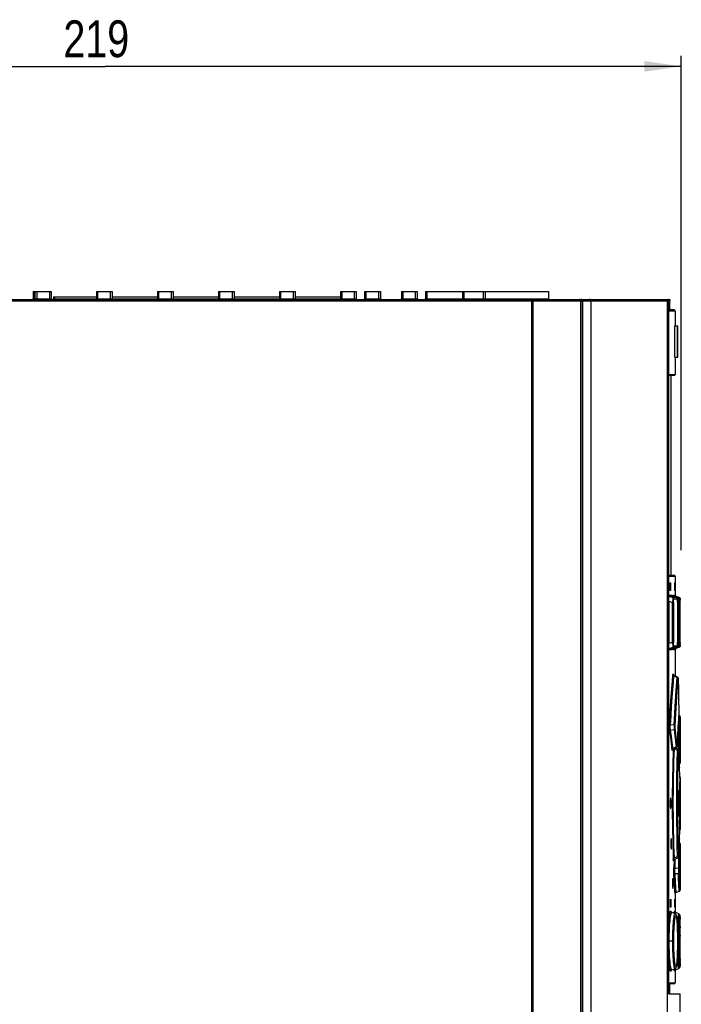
# Model space of a CAD drawing. Extents: x 0 to 594, y 0 to 420.
# Tile 12 of 38: x 260 to 323, y 213 to 306. Entities that reach past the tile are written whole.
import ezdxf

# ---------------------------------------------------------------- set-up
doc = ezdxf.new("R2010")
doc.units = 0
doc.header["$LTSCALE"] = 32.67
doc.layers.get('0').update_dxf_attribs({"linetype": 'CONTINUOUS'})
doc.styles.get("Standard").update_dxf_attribs({"font": 'txt', "width": 0.8})
doc.dimstyles.get("Standard").update_dxf_attribs({"dimtxt": 2.5, "dimasz": 2.5, "dimexe": 1.25, "dimexo": 0.625, "dimtad": 1, "dimcen": 2.5, "dimazin": 3, "dimtfac": 1, "dimtmove": 0, "dimatfit": 3})

# ---------------------------------------------------------------- blocks, each defined once
blk = doc.blocks.new('_FILLED')
at = {"color": 0, "linetype": 'BYBLOCK'}
blk.add_solid([(0, 0), (-1, 0.143), (-1, -0.143)], dxfattribs=at)
blk = doc.blocks.new('*D5')
at = {"color": 2, "linetype": 'CONTINUOUS'}
for p, q in [((213.473, 290.412), (213.473, 302.887)), ((322.973, 255.91), (322.973, 302.887)), ((213.473, 301.887), (268.223, 301.887)), ((322.973, 301.887), (268.223, 301.887))]:
    blk.add_line(p, q, dxfattribs=at)
at = {"color": 2, "linetype": 'CONTINUOUS', "xscale": 3.5, "yscale": 3.5, "zscale": 3.5, "rotation": 180}
blk.add_blockref('_FILLED', (213.473, 301.887), dxfattribs=at)
at = {"color": 2, "linetype": 'CONTINUOUS', "xscale": 3.5, "yscale": 3.5, "zscale": 3.5}
blk.add_blockref('_FILLED', (322.973, 301.887), dxfattribs=at)
at = {"color": 5, "linetype": 'CONTINUOUS', "width": 0.8}
blk.add_text('219', height=3.5, dxfattribs=at).set_placement((264.245, 302.762))

msp = doc.modelspace()

# ---------------------------------------------------------------- linework, layer by layer
at = {"color": 7, "linetype": 'CONTINUOUS'}
for p, q in [((261.373, 280.484), (261.373, 279.784)), ((261.373, 280.484), (263.073, 280.484)), ((261.573, 279.734), (261.573, 280.484)), ((263.073, 280.484), (263.073, 279.784)), ((263.288, 279.984), (263.288, 279.784)), ((263.288, 279.984), (267.373, 279.984)), ((267.373, 280.484), (267.373, 279.784)), ((267.373, 280.484), (268.873, 280.484)), ((268.873, 280.484), (268.873, 279.784)), ((268.873, 279.984), (273.173, 279.984)), ((273.173, 280.484), (273.173, 279.784)), ((273.173, 280.484), (274.673, 280.484)), ((274.673, 280.484), (274.673, 279.784)), ((274.673, 279.984), (278.973, 279.984)), ((278.973, 280.484), (278.973, 279.784)), ((278.973, 280.484), (280.473, 280.484)), ((280.473, 280.484), (280.473, 279.784)), ((280.473, 279.984), (284.773, 279.984)), ((284.773, 280.484), (284.773, 279.784)), ((284.773, 280.484), (286.273, 280.484)), ((286.273, 280.484), (286.273, 279.784)), ((286.273, 279.984), (290.573, 279.984)), ((290.573, 280.484), (290.573, 279.784)), ((290.573, 280.484), (292.073, 280.484)), ((292.073, 280.484), (292.073, 279.784)), ((292.873, 280.484), (292.873, 279.784)), ((292.873, 280.484), (294.373, 280.484)), ((294.373, 280.484), (294.373, 279.784)), ((296.373, 280.484), (296.373, 279.784)), ((296.373, 280.484), (297.873, 280.484)), ((297.873, 280.484), (297.873, 279.784)), ((298.673, 280.484), (298.673, 279.784)), ((298.673, 280.484), (310.347, 280.484)), ((302.173, 280.484), (302.173, 279.784)), ((310.349, 280.484), (310.349, 279.784)), ((215.473, 279.734), (321.873, 279.734)), ((313.424, 158.478), (313.424, 279.609)), ((314.393, 158.488), (314.393, 279.609)), ((321.668, 160.364), (321.668, 279.609)), ((321.784, 213.734), (321.784, 279.609)), ((321.888, 278.734), (321.888, 279.609)), ((322.278, 278.734), (321.784, 278.734)), ((322.378, 278.634), (322.378, 277.234)), ((322.328, 277.234), (322.328, 274.234)), ((322.328, 277.234), (322.628, 277.234)), ((322.628, 274.234), (322.628, 277.234)), ((322.328, 274.234), (322.628, 274.234)), ((322.378, 274.234), (322.378, 272.609)), ((322.278, 272.509), (321.784, 272.509)), ((322.003, 253.509), (322.003, 272.509)), ((322.278, 253.509), (321.784, 253.509)), ((321.896, 252.76), (321.895, 252.709)), ((321.895, 252.709), (321.895, 252.159)), ((321.903, 252.809), (321.986, 252.809)), ((321.942, 252.759), (321.939, 252.796)), ((321.943, 252.709), (321.942, 252.759)), ((321.943, 252.709), (321.943, 252.159)), ((321.993, 252.159), (321.993, 252.709)), ((322.314, 252.759), (322.313, 252.709)), ((322.313, 252.709), (322.313, 252.159)), ((322.316, 252.809), (322.344, 252.809)), ((322.345, 252.796), (322.344, 252.809)), ((322.345, 252.759), (322.345, 252.796)), ((322.346, 252.709), (322.345, 252.759)), ((322.346, 252.159), (322.346, 252.709)), ((322.378, 253.409), (322.378, 251.595)), ((321.986, 252.059), (321.903, 252.059)), ((321.942, 252.11), (321.943, 252.159)), ((322.315, 252.073), (322.316, 252.059)), ((322.344, 252.059), (322.316, 252.059)), ((322.345, 252.109), (322.346, 252.159)), ((321.849, 251.498), (322.203, 251.498)), ((322.165, 251.387), (321.849, 251.498)), ((322.502, 251.387), (322.204, 251.498)), ((322.353, 251.498), (322.47, 251.498)), ((322.661, 251.388), (322.353, 251.498)), ((322.772, 251.388), (322.47, 251.498)), ((322.543, 251.364), (322.501, 251.387)), ((322.619, 250.948), (322.619, 247.158)), ((322.872, 251.201), (322.872, 251.225)), ((322.873, 251.056), (322.873, 251.15)), ((322.873, 247.117), (322.873, 251.056)), ((322.873, 246.968), (322.873, 247.117)), ((321.849, 246.57), (322.165, 246.681)), ((322.203, 246.57), (321.849, 246.57)), ((322.119, 246.486), (322.118, 246.484)), ((322.502, 246.681), (322.204, 246.57)), ((322.353, 246.57), (322.661, 246.68)), ((322.47, 246.57), (322.353, 246.57)), ((322.378, 246.473), (322.378, 243.959)), ((322.417, 246.536), (322.439, 246.555)), ((322.439, 246.555), (322.464, 246.568)), ((322.464, 246.568), (322.47, 246.57)), ((322.772, 246.68), (322.47, 246.57)), ((322.501, 246.681), (322.544, 246.706)), ((322.872, 246.902), (322.873, 246.968)), ((322.872, 246.87), (322.872, 246.902)), ((322.201, 244.097), (322.199, 244.101)), ((322.608, 243.842), (322.273, 244.012)), ((322.695, 243.66), (322.694, 243.686)), ((322.697, 243.634), (322.695, 243.664)), ((322.697, 243.614), (322.697, 243.636)), ((322.769, 240.491), (322.771, 240.532)), ((322.771, 240.532), (322.772, 240.585)), ((322.78, 240.188), (322.751, 240.198)), ((322.878, 240.047), (322.875, 240.08)), ((322.878, 240.039), (322.877, 237.988)), ((322.61, 237.35), (322.648, 238.238)), ((322.877, 237.988), (322.873, 237.605)), ((322.178, 236.986), (322.187, 236.991)), ((322.187, 236.991), (322.518, 237.155)), ((322.655, 236.999), (322.441, 237.117)), ((322.608, 237.32), (322.61, 237.35)), ((322.771, 236.048), (322.739, 236.815)), ((322.873, 237.605), (322.873, 237.56)), ((322.873, 237.56), (322.873, 237.484)), ((322.878, 237.434), (322.878, 236.371)), ((322.801, 235.216), (322.771, 236.048)), ((322.878, 236.371), (322.858, 235.702)), ((322.789, 235.548), (322.805, 235.559)), ((322.824, 234.443), (322.801, 235.216)), ((322.858, 235.682), (322.858, 235.691)), ((322.826, 234.264), (322.814, 233.46)), ((322.878, 234.297), (322.877, 234.317)), ((322.878, 234.297), (322.878, 229.371)), ((322.761, 233.079), (322.76, 233.055)), ((322.763, 233.084), (322.761, 233.079)), ((322.763, 233.083), (322.763, 233.084)), ((322.767, 230.684), (322.767, 232.984)), ((322.708, 231.763), (322.744, 230.997)), ((322.717, 232.09), (322.717, 231.578)), ((322.744, 230.997), (322.76, 230.613)), ((322.76, 230.613), (322.761, 230.589)), ((322.761, 230.589), (322.763, 230.584)), ((322.766, 230.638), (322.767, 230.684)), ((322.807, 231.008), (322.814, 230.208)), ((322.877, 229.354), (322.878, 229.371)), ((322.825, 229.257), (322.839, 229.27)), ((322.739, 226.854), (322.771, 227.626)), ((322.858, 227.966), (322.878, 227.297)), ((322.31, 226.48), (322.655, 226.669)), ((322.878, 227.297), (322.878, 226.234)), ((322.285, 226.463), (322.31, 226.48)), ((322.873, 226.184), (322.873, 226.134)), ((322.873, 226.134), (322.873, 226.084)), ((322.873, 226.084), (322.877, 225.68)), ((322.877, 225.68), (322.878, 223.629)), ((322.378, 223.229), (322.378, 221.482)), ((322.477, 223.37), (322.78, 223.48)), ((321.92, 222.66), (321.919, 222.609)), ((321.919, 222.609), (321.919, 222.059)), ((321.923, 221.973), (321.927, 221.959)), ((321.927, 222.709), (322.008, 222.709)), ((322.008, 221.959), (321.927, 221.959)), ((321.964, 222.659), (321.961, 222.696)), ((321.965, 222.609), (321.964, 222.659)), ((321.964, 222.009), (321.965, 222.059)), ((321.965, 222.609), (321.965, 222.059)), ((322.015, 222.059), (322.015, 222.609)), ((322.315, 222.659), (322.315, 222.609)), ((322.315, 222.609), (322.315, 222.059)), ((322.316, 221.973), (322.318, 221.959)), ((322.318, 222.709), (322.345, 222.709)), ((322.345, 221.959), (322.318, 221.959)), ((322.346, 222.696), (322.345, 222.709)), ((322.347, 222.659), (322.346, 222.696)), ((322.347, 222.609), (322.347, 222.659)), ((322.347, 222.059), (322.347, 222.609)), ((322.347, 222.009), (322.347, 222.059)), ((322.021, 221.485), (322.016, 221.491)), ((322.036, 221.471), (322.021, 221.484)), ((322.377, 221.336), (322.074, 221.447)), ((322.734, 221.338), (322.431, 221.448)), ((322.772, 221.316), (322.748, 221.332)), ((322.857, 220.906), (322.855, 220.98)), ((322.864, 220.607), (322.861, 220.771)), ((322.867, 220.411), (322.864, 220.607)), ((322.87, 220.015), (322.867, 220.411)), ((322.873, 219.218), (322.87, 220.015)), ((322.637, 218.826), (322.634, 219.175)), ((322.873, 217.949), (322.873, 219.218)), ((322.637, 218.636), (322.637, 218.826)), ((322.866, 216.996), (322.87, 217.329)), ((322.87, 217.329), (322.873, 217.949)), ((322.858, 216.576), (322.86, 216.676)), ((322.86, 216.676), (322.863, 216.791)), ((322.863, 216.791), (322.866, 216.996)), ((322.074, 216.022), (322.377, 216.132)), ((322.378, 215.986), (322.378, 214.784)), ((322.432, 216.02), (322.734, 216.131)), ((322.278, 214.684), (321.784, 214.684)), ((321.888, 213.734), (321.888, 214.684)), ((321.784, 213.734), (322.873, 213.734)), ((322.873, 211.737), (322.873, 213.734))]:
    msp.add_line(p, q, dxfattribs=at)
at = {"color": 9, "linetype": 'CONTINUOUS'}
for p, q in [((261.523, 279.734), (261.523, 280.484)), ((261.723, 280.484), (261.723, 279.734)), ((262.923, 280.484), (262.923, 279.734)), ((263.438, 279.734), (263.438, 279.984)), ((267.523, 279.734), (267.523, 280.484)), ((268.723, 279.734), (268.723, 280.484)), ((273.323, 279.734), (273.323, 280.484)), ((274.523, 279.734), (274.523, 280.484)), ((279.123, 279.734), (279.123, 280.484)), ((280.323, 279.734), (280.323, 280.484)), ((284.923, 279.734), (284.923, 280.484)), ((286.123, 279.734), (286.123, 280.484)), ((290.723, 279.734), (290.723, 280.484)), ((291.923, 279.734), (291.923, 280.484)), ((293.023, 279.734), (293.023, 280.484)), ((294.223, 279.734), (294.223, 280.484)), ((296.523, 279.734), (296.523, 280.484)), ((297.723, 279.734), (297.723, 280.484)), ((298.823, 279.734), (298.823, 280.484)), ((302.323, 279.734), (302.323, 280.484)), ((304.187, 279.734), (304.187, 280.484)), ((304.329, 280.484), (304.329, 279.784)), ((215.473, 279.609), (321.668, 279.609)), ((261.373, 279.784), (263.073, 279.784)), ((263.288, 279.784), (292.073, 279.784)), ((292.873, 279.784), (294.373, 279.784)), ((296.373, 279.784), (297.873, 279.784)), ((298.673, 279.784), (310.347, 279.784)), ((308.73, 279.734), (308.73, 158.437)), ((308.85, 279.609), (308.85, 158.438)), ((313.405, 279.673), (313.398, 279.684)), ((313.423, 279.609), (313.422, 279.622)), ((313.546, 279.609), (313.546, 158.486)), ((313.586, 279.609), (313.586, 158.488)), ((321.784, 279.609), (321.888, 279.609)), ((322.378, 278.634), (321.784, 278.634)), ((322.335, 277.234), (322.335, 274.234)), ((322.585, 277.234), (322.585, 274.234)), ((321.805, 272.609), (322.378, 272.609)), ((321.784, 253.466), (321.792, 253.458)), ((321.792, 253.458), (321.805, 253.409)), ((322.378, 253.409), (321.805, 253.409)), ((321.993, 252.709), (321.943, 252.709)), ((322.346, 252.709), (322.313, 252.709)), ((321.943, 252.159), (321.993, 252.159)), ((322.313, 252.159), (322.346, 252.159)), ((321.784, 251.639), (322.105, 251.639)), ((321.79, 251.049), (321.79, 247.019)), ((321.79, 251.049), (322.133, 250.929)), ((322.105, 251.639), (322.117, 251.58)), ((322.117, 251.58), (322.151, 251.53)), ((322.133, 247.139), (322.133, 250.929)), ((322.133, 250.929), (322.231, 250.929)), ((322.151, 251.53), (322.203, 251.498)), ((322.5, 251.388), (322.165, 251.387)), ((322.203, 251.498), (322.203, 251.498)), ((322.231, 250.929), (322.231, 247.139)), ((322.237, 251.486), (322.239, 251.529)), ((322.239, 251.529), (322.246, 251.611)), ((322.246, 251.611), (322.254, 251.639)), ((322.254, 251.639), (322.371, 251.639)), ((322.267, 251.579), (322.254, 251.639)), ((322.598, 251.247), (322.263, 251.247)), ((322.302, 251.53), (322.267, 251.579)), ((322.353, 251.498), (322.302, 251.53)), ((322.418, 251.53), (322.47, 251.498)), ((322.47, 251.498), (322.47, 251.498)), ((322.501, 251.387), (322.5, 251.388)), ((322.619, 250.948), (322.618, 250.91)), ((322.618, 250.91), (322.619, 250.91)), ((322.619, 250.933), (322.647, 250.923)), ((322.647, 247.145), (322.647, 250.923)), ((322.647, 250.923), (322.745, 250.923)), ((322.772, 251.388), (322.661, 251.388)), ((322.745, 250.923), (322.745, 247.145)), ((322.87, 251.247), (322.759, 251.247)), ((322.772, 251.388), (322.772, 251.388)), ((322.772, 251.388), (322.822, 251.357)), ((322.872, 251.169), (322.873, 251.151)), ((322.133, 247.139), (321.79, 247.019)), ((322.231, 247.139), (322.133, 247.139)), ((322.619, 247.158), (322.618, 247.158)), ((322.618, 247.158), (322.619, 247.126)), ((322.647, 247.145), (322.619, 247.135)), ((322.745, 247.145), (322.647, 247.145)), ((322.873, 247.151), (322.873, 247.117)), ((322.105, 246.429), (321.784, 246.429)), ((322.117, 246.489), (322.105, 246.429)), ((322.152, 246.539), (322.117, 246.489)), ((322.203, 246.57), (322.152, 246.539)), ((322.165, 246.681), (322.5, 246.68)), ((322.203, 246.57), (322.203, 246.57)), ((322.238, 246.544), (322.237, 246.582)), ((322.246, 246.459), (322.238, 246.544)), ((322.254, 246.429), (322.246, 246.459)), ((322.254, 246.429), (322.266, 246.488)), ((322.371, 246.429), (322.254, 246.429)), ((322.263, 246.822), (322.598, 246.822)), ((322.266, 246.488), (322.301, 246.538)), ((322.301, 246.538), (322.353, 246.57)), ((322.384, 246.489), (322.371, 246.429)), ((322.47, 246.57), (322.47, 246.57)), ((322.5, 246.68), (322.501, 246.681)), ((322.598, 246.821), (322.586, 246.763)), ((322.661, 246.68), (322.772, 246.68)), ((322.759, 246.821), (322.87, 246.821)), ((322.772, 246.68), (322.772, 246.68)), ((322.87, 246.821), (322.858, 246.762)), ((322.873, 246.914), (322.872, 246.902)), ((322.873, 247.019), (322.873, 246.968)), ((322.276, 243.956), (322.585, 243.797)), ((322.488, 242.579), (322.585, 243.797)), ((322.586, 242.461), (322.684, 243.679)), ((322.67, 243.729), (322.684, 243.679)), ((322.697, 243.61), (322.697, 243.634)), ((322.697, 243.61), (322.697, 243.614)), ((322.379, 241.005), (322.488, 242.579)), ((322.749, 241.707), (322.75, 241.682)), ((322.279, 239.297), (322.379, 241.005)), ((322.771, 240.758), (322.771, 240.755)), ((322.771, 240.758), (322.771, 240.755)), ((322.729, 239.261), (322.769, 239.993)), ((322.769, 240.5), (322.769, 240.491)), ((322.769, 240.5), (322.769, 240.491)), ((322.769, 239.993), (322.78, 240.188)), ((322.828, 239.137), (322.867, 239.857)), ((322.867, 239.857), (322.878, 240.047)), ((322.279, 239.297), (321.941, 239.253)), ((321.955, 238.807), (322.285, 238.848)), ((322.285, 238.848), (322.362, 238.297)), ((322.46, 238.417), (322.383, 238.968)), ((322.692, 238.493), (322.729, 239.261)), ((322.791, 238.382), (322.828, 239.137)), ((322.638, 238.005), (322.692, 238.003)), ((322.66, 238.513), (322.648, 238.238)), ((322.692, 238.493), (322.66, 238.494)), ((322.692, 238.003), (322.717, 237.212)), ((322.496, 237.194), (322.186, 237.041)), ((322.291, 236.445), (322.313, 237.053)), ((322.313, 237.053), (322.627, 236.877)), ((322.595, 237.314), (322.582, 237.265)), ((322.611, 237.374), (322.611, 237.38)), ((322.717, 237.212), (322.725, 236.913)), ((322.739, 236.808), (322.739, 236.815)), ((322.771, 236.048), (322.772, 236.019)), ((322.854, 235.728), (322.837, 236.519)), ((322.8, 235.229), (322.801, 235.216)), ((322.858, 235.697), (322.858, 235.702)), ((322.824, 234.443), (322.824, 234.439)), ((322.824, 234.443), (322.824, 234.439)), ((322.826, 234.369), (322.825, 234.388)), ((322.825, 234.206), (322.825, 234.204)), ((322.826, 234.285), (322.826, 234.369)), ((322.826, 234.264), (322.826, 234.285)), ((322.869, 233.679), (322.878, 234.297)), ((322.861, 232.979), (322.869, 233.679)), ((322.767, 232.984), (322.757, 232.984)), ((322.857, 232.13), (322.861, 232.979)), ((322.858, 231.249), (322.857, 232.13)), ((322.805, 231.834), (322.857, 231.834)), ((322.864, 230.436), (322.858, 231.249)), ((322.757, 230.684), (322.767, 230.684)), ((322.874, 229.653), (322.864, 230.436)), ((322.825, 229.464), (322.825, 229.462)), ((322.826, 229.384), (322.825, 229.462)), ((322.825, 229.284), (322.826, 229.299)), ((322.826, 229.345), (322.826, 229.384)), ((322.878, 229.371), (322.874, 229.653)), ((322.801, 228.457), (322.8, 228.439)), ((322.824, 229.229), (322.824, 229.225)), ((322.824, 229.229), (322.824, 229.225)), ((322.627, 226.792), (322.595, 227.816)), ((322.772, 227.65), (322.771, 227.626)), ((322.858, 227.966), (322.858, 227.988)), ((322.858, 227.967), (322.858, 227.971)), ((322.22, 226.423), (322.215, 226.529)), ((322.247, 226.497), (322.241, 226.397)), ((322.627, 226.792), (322.313, 226.615)), ((322.725, 226.755), (322.717, 226.457)), ((322.739, 226.854), (322.739, 226.86)), ((322.302, 226.474), (322.276, 225.753)), ((322.692, 225.665), (322.375, 225.654)), ((322.717, 226.457), (322.692, 225.665)), ((322.79, 225.567), (322.816, 226.358)), ((322.377, 225.167), (322.692, 225.175)), ((322.419, 224.349), (322.377, 225.167)), ((322.81, 224.885), (322.791, 225.287)), ((322.844, 224.235), (322.81, 224.885)), ((322.477, 223.37), (322.419, 224.349)), ((322.78, 223.48), (322.745, 224.103)), ((322.878, 223.621), (322.844, 224.235)), ((322.015, 222.609), (321.965, 222.609)), ((321.965, 222.059), (322.015, 222.059)), ((322.347, 222.609), (322.315, 222.609)), ((322.315, 222.059), (322.347, 222.059)), ((322.006, 221.546), (322.027, 221.478)), ((322.299, 221.365), (322.309, 221.469)), ((322.309, 221.469), (322.319, 221.546)), ((322.344, 221.546), (322.345, 221.534)), ((322.286, 219.875), (322.3, 220.129)), ((322.859, 220.864), (322.86, 220.819)), ((322.861, 220.771), (322.861, 220.76)), ((322.87, 220.132), (322.87, 220.015)), ((322.626, 219.665), (322.627, 219.604)), ((322.632, 219.344), (322.632, 219.319)), ((322.635, 219.027), (322.637, 218.826)), ((322.873, 219.319), (322.873, 219.218)), ((322.26, 218.734), (321.784, 218.734)), ((322.632, 218.147), (322.632, 218.119)), ((322.636, 218.734), (322.637, 218.636)), ((322.747, 218.734), (322.637, 218.734)), ((322.202, 217.255), (322.188, 217.524)), ((322.627, 217.862), (322.626, 217.798)), ((322.87, 217.335), (322.87, 217.329)), ((322.861, 216.707), (322.86, 216.676)), ((322.865, 216.889), (322.863, 216.791)), ((322.867, 217.099), (322.866, 216.996)), ((322.03, 215.999), (322.007, 215.923)), ((322.309, 215.999), (322.299, 216.104)), ((322.319, 215.922), (322.309, 215.999)), ((322.345, 215.934), (322.344, 215.923)), ((322.407, 216.135), (322.406, 216.148)), ((321.784, 214.784), (322.378, 214.784))]:
    msp.add_line(p, q, dxfattribs=at)
for points in [[(304.376, 279.734), (304.358, 279.738), (304.342, 279.749), (304.332, 279.765), (304.329, 279.784)], [(308.73, 279.734), (308.75, 279.732), (308.771, 279.727), (308.792, 279.716), (308.813, 279.699), (308.831, 279.676), (308.845, 279.646), (308.85, 279.609)], [(310.397, 279.734), (310.378, 279.738), (310.362, 279.749), (310.351, 279.765), (310.347, 279.784)], [(313.344, 279.725), (313.331, 279.73), (313.316, 279.733), (313.298, 279.734)], [(313.379, 279.704), (313.368, 279.713), (313.356, 279.72), (313.344, 279.725)], [(313.398, 279.684), (313.389, 279.695), (313.379, 279.704)], [(313.417, 279.649), (313.412, 279.661), (313.405, 279.673)], [(313.422, 279.622), (313.42, 279.636), (313.417, 279.649)], [(313.546, 279.609), (313.546, 279.624), (313.544, 279.637), (313.542, 279.65), (313.539, 279.662), (313.534, 279.674), (313.53, 279.685), (313.524, 279.695), (313.518, 279.704), (313.511, 279.712), (313.504, 279.719), (313.496, 279.724), (313.487, 279.729), (313.477, 279.733), (313.464, 279.734)], [(313.464, 279.734), (313.483, 279.733), (313.499, 279.729), (313.512, 279.724), (313.523, 279.719), (313.534, 279.712), (313.544, 279.704), (313.553, 279.695), (313.561, 279.685), (313.569, 279.674), (313.575, 279.662), (313.58, 279.65), (313.583, 279.637), (313.585, 279.624), (313.586, 279.609)], [(321.805, 272.609), (321.79, 272.558), (321.784, 272.552)], [(321.784, 272.567), (321.786, 272.578), (321.805, 272.609)], [(321.805, 253.409), (321.786, 253.44), (321.784, 253.452)], [(321.849, 251.498), (321.798, 251.53), (321.784, 251.55)], [(321.784, 251.303), (321.787, 251.344), (321.793, 251.397), (321.803, 251.441), (321.815, 251.473), (321.831, 251.493), (321.849, 251.498)], [(321.79, 251.049), (321.784, 251.134), (321.784, 251.137)], [(322.105, 251.639), (322.117, 251.609), (322.12, 251.579)], [(322.165, 251.387), (322.165, 251.36), (322.162, 251.293), (322.155, 251.192), (322.145, 251.068), (322.133, 250.929)], [(322.263, 251.246), (322.251, 251.305), (322.216, 251.355), (322.165, 251.387)], [(322.231, 250.929), (322.234, 251.056), (322.24, 251.155), (322.25, 251.222), (322.263, 251.247)], [(322.328, 251.452), (322.334, 251.48), (322.353, 251.498)], [(322.371, 251.639), (322.384, 251.58), (322.418, 251.53)], [(322.5, 251.388), (322.551, 251.356), (322.586, 251.306), (322.598, 251.247)], [(322.598, 251.247), (322.606, 251.221), (322.613, 251.15), (322.614, 251.14)], [(322.616, 251.098), (322.617, 251.043), (322.618, 251.001)], [(322.661, 251.388), (322.667, 251.361), (322.669, 251.294), (322.665, 251.191), (322.658, 251.065), (322.647, 250.923)], [(322.759, 251.247), (322.747, 251.306), (322.713, 251.355), (322.661, 251.388)], [(322.745, 250.923), (322.746, 251.053), (322.749, 251.155), (322.754, 251.222), (322.759, 251.247)], [(322.823, 251.356), (322.858, 251.307), (322.87, 251.247)], [(322.87, 251.247), (322.872, 251.221), (322.872, 251.201)], [(322.133, 247.139), (322.145, 246.996), (322.155, 246.872), (322.162, 246.773), (322.165, 246.708), (322.165, 246.681)], [(322.263, 246.822), (322.25, 246.848), (322.24, 246.916), (322.234, 247.017), (322.231, 247.139)], [(322.618, 247.074), (322.617, 247.023), (322.616, 246.977)], [(322.647, 247.145), (322.658, 247), (322.666, 246.873), (322.669, 246.772), (322.667, 246.707), (322.661, 246.68)], [(322.759, 246.821), (322.754, 246.847), (322.749, 246.916), (322.746, 247.019), (322.745, 247.145)], [(321.784, 246.931), (321.784, 246.934), (321.79, 247.019)], [(321.849, 246.57), (321.831, 246.575), (321.815, 246.595), (321.803, 246.627), (321.793, 246.671), (321.787, 246.724), (321.784, 246.765)], [(321.784, 246.519), (321.797, 246.538), (321.849, 246.57)], [(322.12, 246.49), (322.116, 246.458), (322.105, 246.429)], [(322.165, 246.681), (322.215, 246.712), (322.25, 246.762), (322.263, 246.822)], [(322.353, 246.57), (322.333, 246.59), (322.328, 246.616)], [(322.47, 246.57), (322.419, 246.539), (322.385, 246.49)], [(322.586, 246.763), (322.552, 246.713), (322.5, 246.68)], [(322.614, 246.935), (322.613, 246.916), (322.606, 246.846), (322.598, 246.822)], [(322.661, 246.68), (322.712, 246.712), (322.747, 246.761), (322.759, 246.821)], [(322.858, 246.762), (322.824, 246.713), (322.772, 246.68)], [(322.872, 246.857), (322.872, 246.846), (322.87, 246.821)], [(321.842, 239.324), (321.896, 240.261), (321.952, 241.149), (322.01, 241.981), (322.068, 242.749), (322.124, 243.449), (322.178, 244.075)], [(322.108, 241.884), (322.166, 242.644), (322.223, 243.336), (322.276, 243.956)], [(322.178, 244.075), (322.185, 244.134), (322.193, 244.144), (322.2, 244.104), (322.201, 244.096)], [(322.178, 244.075), (322.191, 244.026), (322.225, 243.985), (322.276, 243.956)], [(322.276, 243.956), (322.272, 244.003), (322.273, 244.012)], [(322.608, 243.842), (322.602, 243.839), (322.585, 243.797)], [(322.585, 243.797), (322.635, 243.77), (322.67, 243.729)], [(322.695, 243.664), (322.694, 243.67), (322.691, 243.703), (322.687, 243.706), (322.684, 243.679)], [(322.378, 239.224), (322.476, 240.899), (322.586, 242.461)], [(321.941, 239.253), (321.994, 240.182), (322.051, 241.061), (322.108, 241.884)], [(322.772, 240.615), (322.772, 240.686), (322.771, 240.755)], [(322.771, 240.532), (322.771, 240.55), (322.772, 240.615)], [(321.857, 238.687), (321.846, 238.785), (321.839, 238.907), (321.836, 239.047), (321.837, 239.189), (321.842, 239.324)], [(321.941, 239.253), (321.892, 239.27), (321.857, 239.295), (321.842, 239.324)], [(321.857, 238.687), (321.87, 238.736), (321.905, 238.779), (321.955, 238.807)], [(321.857, 238.687), (321.941, 238.099), (322.018, 237.51), (322.088, 236.92)], [(321.955, 238.807), (321.941, 238.844), (321.931, 238.886), (321.924, 238.932), (321.92, 238.98), (321.918, 239.031), (321.919, 239.084), (321.923, 239.139), (321.93, 239.195), (321.941, 239.253)], [(322.186, 237.041), (322.117, 237.63), (322.04, 238.219), (321.955, 238.807)], [(322.279, 239.297), (322.29, 239.175), (322.294, 239.049), (322.293, 238.936), (322.285, 238.848)], [(322.378, 239.224), (322.363, 239.253), (322.328, 239.279), (322.279, 239.297)], [(322.285, 238.848), (322.334, 238.875), (322.369, 238.917), (322.383, 238.968)], [(322.383, 238.968), (322.378, 239.019), (322.375, 239.084), (322.375, 239.154), (322.378, 239.224)], [(322.362, 238.297), (322.432, 237.745), (322.496, 237.194)], [(322.595, 237.314), (322.531, 237.866), (322.46, 238.417)], [(322.692, 238.493), (322.706, 238.384), (322.71, 238.254), (322.705, 238.12), (322.692, 238.003)], [(322.791, 238.382), (322.778, 238.428), (322.743, 238.467), (322.692, 238.493)], [(322.692, 238.003), (322.742, 238.025), (322.777, 238.06), (322.79, 238.102)], [(322.79, 238.102), (322.788, 238.172), (322.788, 238.248), (322.789, 238.32), (322.791, 238.382)], [(322.837, 236.519), (322.816, 237.311), (322.79, 238.102)], [(322.186, 237.041), (322.136, 237.013), (322.102, 236.971), (322.088, 236.92)], [(322.121, 236.971), (322.114, 236.893), (322.105, 236.858), (322.096, 236.869), (322.088, 236.92)], [(322.21, 237.002), (322.193, 236.524), (322.172, 235.868), (322.154, 235.178), (322.139, 234.462), (322.127, 233.726), (322.119, 232.977), (322.115, 232.218), (322.115, 231.455), (322.119, 230.694), (322.127, 229.943), (322.139, 229.209), (322.154, 228.494), (322.172, 227.804), (322.193, 227.146), (322.215, 226.529)], [(322.187, 236.991), (322.185, 236.995), (322.186, 237.041)], [(322.582, 237.265), (322.547, 237.222), (322.496, 237.194)], [(322.496, 237.194), (322.513, 237.157), (322.518, 237.155)], [(322.56, 234.263), (322.59, 235.649), (322.627, 236.877)], [(322.611, 237.38), (322.607, 237.324), (322.603, 237.294), (322.599, 237.291), (322.595, 237.314)], [(322.655, 236.999), (322.655, 236.998), (322.646, 236.962), (322.627, 236.877)], [(322.627, 236.877), (322.677, 236.857), (322.712, 236.828), (322.726, 236.793)], [(322.726, 226.876), (322.693, 227.914), (322.666, 229.043), (322.646, 230.316), (322.638, 231.586), (322.642, 232.904), (322.658, 234.2), (322.688, 235.567), (322.726, 236.793)], [(322.726, 236.793), (322.729, 236.847), (322.732, 236.867), (322.735, 236.855), (322.739, 236.808)], [(322.313, 226.615), (322.291, 227.223), (322.27, 227.87), (322.252, 228.548), (322.237, 229.251), (322.225, 229.973), (322.217, 230.71), (322.213, 231.456), (322.213, 232.206), (322.217, 232.953), (322.225, 233.691), (322.237, 234.415), (322.252, 235.119), (322.27, 235.798), (322.291, 236.445)], [(322.854, 235.728), (322.842, 235.687), (322.807, 235.652), (322.785, 235.642)], [(322.854, 235.728), (322.856, 235.684), (322.857, 235.674), (322.858, 235.702)], [(322.595, 227.816), (322.568, 228.945), (322.548, 230.25), (322.54, 231.562), (322.544, 232.926), (322.56, 234.263)], [(322.785, 228.026), (322.806, 228.017), (322.841, 227.982), (322.854, 227.94)], [(322.816, 226.358), (322.837, 227.149), (322.854, 227.94)], [(322.857, 227.994), (322.856, 227.984), (322.854, 227.94)], [(322.313, 226.615), (322.263, 226.595), (322.228, 226.565), (322.215, 226.529)], [(322.31, 226.48), (322.306, 226.483), (322.305, 226.498), (322.305, 226.524), (322.308, 226.563), (322.313, 226.615)], [(322.375, 225.654), (322.405, 226.496), (322.406, 226.532)], [(322.726, 226.876), (322.712, 226.841), (322.677, 226.811), (322.627, 226.792)], [(322.627, 226.792), (322.643, 226.719), (322.652, 226.678), (322.655, 226.669)], [(322.739, 226.86), (322.735, 226.813), (322.732, 226.801), (322.728, 226.823), (322.726, 226.876)], [(322.241, 226.397), (322.234, 226.351), (322.227, 226.36), (322.22, 226.423)], [(322.278, 225.057), (322.274, 225.181), (322.271, 225.324), (322.271, 225.479), (322.273, 225.624), (322.276, 225.753)], [(322.375, 225.654), (322.325, 225.677), (322.29, 225.711), (322.276, 225.753)], [(322.377, 225.167), (322.366, 225.215), (322.358, 225.266), (322.352, 225.32), (322.35, 225.375), (322.35, 225.431), (322.352, 225.488), (322.357, 225.545), (322.364, 225.601), (322.375, 225.654)], [(322.79, 225.567), (322.777, 225.607), (322.743, 225.642), (322.692, 225.665)], [(322.692, 225.665), (322.705, 225.546), (322.71, 225.412), (322.706, 225.282), (322.692, 225.175)], [(322.791, 225.287), (322.789, 225.35), (322.788, 225.424), (322.789, 225.498), (322.79, 225.567)], [(322.278, 225.057), (322.291, 225.103), (322.325, 225.141), (322.377, 225.167)], [(322.378, 223.23), (322.356, 223.599), (322.321, 224.223), (322.278, 225.057)], [(322.692, 225.175), (322.743, 225.2), (322.777, 225.239), (322.791, 225.286)], [(322.745, 224.103), (322.712, 224.765), (322.692, 225.175)], [(321.784, 220.564), (321.805, 220.805), (321.828, 221.019), (321.852, 221.203), (321.878, 221.353), (321.904, 221.468), (321.93, 221.546), (321.957, 221.584), (321.982, 221.584), (322.006, 221.546)], [(321.819, 218.734), (321.821, 219.051), (321.827, 219.36), (321.836, 219.66), (321.848, 219.949), (321.864, 220.222), (321.882, 220.476), (321.903, 220.706), (321.926, 220.91), (321.95, 221.084), (321.976, 221.226), (322.002, 221.335), (322.029, 221.407), (322.055, 221.443), (322.074, 221.447)], [(322.188, 219.941), (322.202, 220.211), (322.219, 220.459), (322.237, 220.681), (322.258, 220.874), (322.279, 221.037), (322.302, 221.167), (322.325, 221.261), (322.348, 221.318), (322.372, 221.337), (322.377, 221.336)], [(322.3, 220.129), (322.317, 220.365), (322.335, 220.575), (322.356, 220.758), (322.378, 220.914), (322.401, 221.037), (322.423, 221.125), (322.447, 221.178), (322.47, 221.196), (322.492, 221.179), (322.514, 221.125), (322.534, 221.037), (322.553, 220.914), (322.57, 220.759)], [(322.319, 221.546), (322.328, 221.584), (322.336, 221.584), (322.344, 221.546)], [(322.406, 221.32), (322.408, 221.343), (322.427, 221.444), (322.431, 221.448)], [(322.661, 219.944), (322.667, 220.214), (322.674, 220.462), (322.682, 220.683), (322.691, 220.876), (322.7, 221.039), (322.708, 221.168), (322.717, 221.261), (322.726, 221.318), (322.734, 221.338)], [(322.747, 218.734), (322.748, 219.029), (322.75, 219.321), (322.754, 219.607), (322.759, 219.878), (322.766, 220.132), (322.773, 220.368), (322.781, 220.578), (322.789, 220.76), (322.798, 220.915), (322.807, 221.038), (322.816, 221.126), (322.824, 221.179), (322.832, 221.197), (322.84, 221.179), (322.846, 221.126), (322.847, 221.118)], [(322.849, 221.095), (322.852, 221.038), (322.853, 221.013)], [(322.856, 220.945), (322.857, 220.914), (322.857, 220.906)], [(322.162, 218.734), (322.163, 219.048), (322.168, 219.355), (322.177, 219.654), (322.188, 219.941)], [(322.579, 220.671), (322.585, 220.576), (322.586, 220.573)], [(322.593, 220.466), (322.599, 220.366), (322.6, 220.352)], [(322.606, 220.229), (322.61, 220.131), (322.612, 220.099)], [(322.617, 219.962), (322.62, 219.876), (322.622, 219.817)], [(322.649, 218.734), (322.65, 219.049), (322.652, 219.357), (322.656, 219.656), (322.661, 219.944)], [(322.26, 218.734), (322.261, 219.029), (322.266, 219.32), (322.275, 219.605), (322.286, 219.875)], [(322.074, 216.022), (322.054, 216.025), (322.028, 216.062), (322.002, 216.135), (321.976, 216.244), (321.95, 216.386), (321.926, 216.56), (321.903, 216.764), (321.882, 216.993), (321.864, 217.245), (321.848, 217.517), (321.836, 217.806), (321.827, 218.108), (321.821, 218.419), (321.819, 218.734)], [(322.188, 217.524), (322.177, 217.81), (322.169, 218.109), (322.164, 218.418), (322.162, 218.734)], [(322.3, 217.34), (322.286, 217.595), (322.275, 217.866), (322.266, 218.151), (322.261, 218.442), (322.26, 218.734)], [(322.636, 218.459), (322.635, 218.439), (322.634, 218.287)], [(322.667, 217.253), (322.661, 217.521), (322.656, 217.808), (322.652, 218.108), (322.65, 218.418), (322.649, 218.734)], [(322.839, 216.289), (322.832, 216.271), (322.824, 216.29), (322.816, 216.343), (322.807, 216.431), (322.798, 216.555), (322.789, 216.71), (322.781, 216.893), (322.773, 217.104), (322.765, 217.339), (322.759, 217.593), (322.754, 217.865), (322.75, 218.15), (322.748, 218.441), (322.747, 218.734)], [(322.377, 216.132), (322.372, 216.131), (322.349, 216.15), (322.326, 216.207), (322.302, 216.3), (322.28, 216.429), (322.258, 216.592), (322.237, 216.786), (322.219, 217.009), (322.202, 217.255)], [(322.57, 216.708), (322.553, 216.553), (322.534, 216.43), (322.514, 216.342), (322.492, 216.289), (322.47, 216.272), (322.447, 216.29), (322.424, 216.343), (322.4, 216.432), (322.377, 216.555), (322.355, 216.711), (322.335, 216.895), (322.316, 217.105), (322.3, 217.34)], [(322.612, 217.365), (322.61, 217.336), (322.606, 217.235)], [(322.622, 217.647), (322.62, 217.591), (322.617, 217.502)], [(322.734, 216.131), (322.726, 216.149), (322.717, 216.206), (322.709, 216.299), (322.7, 216.428), (322.691, 216.59), (322.682, 216.784), (322.674, 217.006), (322.667, 217.253)], [(322.007, 215.923), (321.982, 215.884), (321.956, 215.884), (321.93, 215.923), (321.904, 216), (321.878, 216.115), (321.852, 216.266), (321.828, 216.449), (321.805, 216.663), (321.784, 216.904)], [(322.586, 216.893), (322.585, 216.891), (322.579, 216.795)], [(322.6, 217.113), (322.599, 217.101), (322.593, 216.999)], [(322.848, 216.366), (322.846, 216.341), (322.843, 216.303)], [(322.853, 216.456), (322.852, 216.429), (322.85, 216.393)], [(322.859, 216.624), (322.857, 216.552), (322.855, 216.493)], [(322.344, 215.923), (322.336, 215.884), (322.328, 215.884), (322.319, 215.922)], [(322.432, 216.02), (322.426, 216.025), (322.417, 216.062), (322.407, 216.135)]]:
    msp.add_lwpolyline(points, dxfattribs=at)
at = {"color": 7, "linetype": 'CONTINUOUS'}
for points in [[(313.424, 279.609), (313.419, 279.643), (313.402, 279.679), (313.375, 279.708), (313.339, 279.727), (313.298, 279.734)], [(314.393, 279.609), (314.388, 279.645), (314.373, 279.674), (314.354, 279.697), (314.331, 279.714), (314.306, 279.725), (314.281, 279.732), (314.256, 279.734)], [(321.685, 279.734), (321.68, 279.728), (321.675, 279.71), (321.672, 279.682), (321.669, 279.647), (321.668, 279.609)], [(321.784, 279.609), (321.784, 279.647), (321.781, 279.682), (321.778, 279.71), (321.773, 279.728), (321.769, 279.734)], [(321.873, 279.734), (321.877, 279.728), (321.882, 279.71), (321.885, 279.682), (321.887, 279.647), (321.888, 279.609)], [(321.903, 252.809), (321.899, 252.795), (321.896, 252.76)], [(321.993, 252.709), (321.992, 252.76), (321.99, 252.795), (321.986, 252.809)], [(322.316, 252.809), (322.315, 252.796), (322.314, 252.759)], [(321.895, 252.159), (321.896, 252.109), (321.899, 252.073), (321.903, 252.059)], [(321.936, 252.059), (321.939, 252.072), (321.942, 252.11)], [(321.986, 252.059), (321.99, 252.073), (321.992, 252.109), (321.993, 252.159)], [(322.313, 252.159), (322.314, 252.109), (322.315, 252.073)], [(322.344, 252.059), (322.345, 252.073), (322.345, 252.109)], [(322.164, 251.52), (322.14, 251.543), (322.126, 251.566), (322.119, 251.581), (322.118, 251.584)], [(322.203, 251.498), (322.197, 251.501), (322.164, 251.52)], [(322.399, 251.552), (322.389, 251.57), (322.38, 251.588), (322.375, 251.606), (322.373, 251.618), (322.373, 251.622)], [(322.432, 251.518), (322.414, 251.535), (322.399, 251.552)], [(322.47, 251.498), (322.457, 251.503), (322.432, 251.518)], [(322.59, 251.301), (322.572, 251.332), (322.543, 251.364)], [(322.614, 251.14), (322.612, 251.177), (322.609, 251.207), (322.606, 251.233), (322.603, 251.255), (322.598, 251.276), (322.59, 251.301)], [(322.619, 250.948), (322.618, 251.001), (322.617, 251.051), (322.616, 251.098), (322.614, 251.14)], [(322.798, 251.376), (322.775, 251.387), (322.772, 251.388)], [(322.861, 251.299), (322.851, 251.321), (322.837, 251.342), (322.819, 251.36), (322.798, 251.376)], [(322.872, 251.225), (322.871, 251.234), (322.871, 251.242), (322.871, 251.249), (322.87, 251.256), (322.869, 251.265), (322.867, 251.279), (322.861, 251.299)], [(322.873, 251.15), (322.872, 251.169), (322.872, 251.201)], [(322.614, 246.935), (322.616, 246.977), (322.617, 247.024), (322.618, 247.074), (322.619, 247.126), (322.619, 247.158)], [(322.118, 246.484), (322.12, 246.488), (322.126, 246.503), (322.141, 246.525), (322.164, 246.548)], [(322.164, 246.548), (322.197, 246.567), (322.203, 246.57)], [(322.373, 246.446), (322.373, 246.445), (322.373, 246.448), (322.374, 246.455), (322.377, 246.47)], [(322.377, 246.47), (322.385, 246.492), (322.398, 246.515), (322.417, 246.536)], [(322.544, 246.706), (322.573, 246.737), (322.59, 246.768), (322.599, 246.793), (322.603, 246.815), (322.607, 246.838), (322.609, 246.865)], [(322.609, 246.865), (322.612, 246.897), (322.614, 246.935)], [(322.799, 246.693), (322.82, 246.709), (322.838, 246.729), (322.852, 246.75), (322.862, 246.772), (322.867, 246.792), (322.87, 246.806), (322.87, 246.814), (322.871, 246.821), (322.871, 246.828), (322.871, 246.836), (322.872, 246.846), (322.872, 246.87)], [(322.219, 244.06), (322.206, 244.082), (322.201, 244.097)], [(322.273, 244.012), (322.269, 244.014), (322.24, 244.035), (322.219, 244.06)], [(322.649, 243.811), (322.622, 243.833), (322.608, 243.842)], [(322.65, 243.809), (322.623, 243.832), (322.608, 243.842)], [(322.681, 243.759), (322.668, 243.785), (322.649, 243.811)], [(322.691, 243.719), (322.687, 243.736), (322.681, 243.759)], [(322.694, 243.683), (322.693, 243.701), (322.691, 243.717), (322.688, 243.734)], [(322.694, 243.686), (322.692, 243.703), (322.691, 243.719)], [(322.771, 240.758), (322.75, 241.682), (322.724, 242.684), (322.697, 243.614)], [(322.772, 240.585), (322.772, 240.644), (322.772, 240.705), (322.771, 240.758)], [(322.648, 238.238), (322.69, 239.099), (322.732, 239.868), (322.769, 240.491)], [(322.875, 240.08), (322.86, 240.118), (322.836, 240.152), (322.801, 240.178), (322.78, 240.188)], [(322.114, 236.908), (322.114, 236.906), (322.114, 236.908), (322.118, 236.918), (322.128, 236.938), (322.148, 236.963), (322.178, 236.986)], [(322.518, 237.155), (322.539, 237.167), (322.566, 237.192)], [(322.566, 237.192), (322.585, 237.221), (322.597, 237.249), (322.603, 237.274), (322.606, 237.295), (322.608, 237.32)], [(322.729, 236.904), (322.721, 236.926), (322.707, 236.951), (322.687, 236.975), (322.661, 236.996), (322.655, 236.999)], [(322.739, 236.815), (322.738, 236.824), (322.737, 236.847), (322.735, 236.867), (322.733, 236.884), (322.729, 236.904)], [(322.873, 237.484), (322.873, 237.448), (322.874, 237.434)], [(322.789, 235.548), (322.804, 235.558), (322.82, 235.575)], [(322.805, 235.559), (322.821, 235.576), (322.834, 235.594)], [(322.82, 235.575), (322.834, 235.593), (322.844, 235.611), (322.851, 235.63), (322.854, 235.646), (322.856, 235.659)], [(322.834, 235.594), (322.844, 235.613), (322.851, 235.631), (322.855, 235.648), (322.856, 235.66), (322.857, 235.668)], [(322.857, 235.667), (322.858, 235.675), (322.858, 235.685), (322.858, 235.697)], [(322.826, 234.264), (322.826, 234.327), (322.825, 234.388), (322.824, 234.443)], [(322.877, 234.317), (322.872, 234.341), (322.862, 234.365), (322.848, 234.388), (322.829, 234.408), (322.825, 234.411)], [(322.708, 231.905), (322.726, 232.288), (322.76, 233.055)], [(322.767, 232.984), (322.766, 233.03), (322.765, 233.065), (322.763, 233.083)], [(322.814, 233.46), (322.807, 232.661), (322.805, 231.834), (322.807, 231.008)], [(321.945, 232.267), (321.935, 232.154), (321.928, 232.005), (321.925, 231.834)], [(321.952, 231.834), (321.95, 232.003), (321.944, 232.155), (321.939, 232.204)], [(321.965, 232.334), (321.958, 232.326), (321.945, 232.267)], [(322.002, 231.834), (322, 232.004), (321.994, 232.154), (321.984, 232.266), (321.972, 232.326), (321.965, 232.334)], [(321.925, 231.834), (321.928, 231.664), (321.935, 231.514), (321.945, 231.402)], [(321.939, 231.464), (321.944, 231.513), (321.95, 231.664), (321.952, 231.834)], [(321.945, 231.402), (321.958, 231.342), (321.965, 231.334)], [(321.965, 231.334), (321.972, 231.342), (321.984, 231.401), (321.994, 231.514), (322, 231.663), (322.002, 231.834)], [(322.708, 231.905), (322.707, 231.884), (322.706, 231.86), (322.706, 231.834)], [(322.706, 231.834), (322.706, 231.808), (322.707, 231.784), (322.708, 231.763)], [(322.763, 230.584), (322.763, 230.585), (322.765, 230.603), (322.766, 230.638)], [(322.824, 229.225), (322.825, 229.284), (322.826, 229.345), (322.826, 229.408), (322.814, 230.208)], [(322.839, 229.27), (322.854, 229.29), (322.866, 229.311), (322.873, 229.332), (322.877, 229.354)], [(322, 228.414), (321.99, 228.302), (321.983, 228.153), (321.981, 227.982)], [(322.018, 228.481), (322.012, 228.474), (322, 228.414)], [(322.053, 227.982), (322.051, 228.152), (322.045, 228.302), (322.036, 228.414), (322.024, 228.474), (322.018, 228.481)], [(322.771, 227.626), (322.801, 228.457), (322.824, 229.225)], [(321.981, 227.982), (321.983, 227.811), (321.99, 227.662), (322, 227.55)], [(322.003, 227.981), (322.001, 228.151), (321.995, 228.302), (321.993, 228.332)], [(321.993, 227.631), (321.995, 227.66), (322.001, 227.811), (322.003, 227.982)], [(322, 227.55), (322.012, 227.489), (322.018, 227.482)], [(322.018, 227.482), (322.024, 227.489), (322.036, 227.549), (322.045, 227.661), (322.051, 227.811), (322.053, 227.982)], [(322.851, 228.035), (322.846, 228.052), (322.837, 228.069), (322.826, 228.087), (322.812, 228.103), (322.795, 228.117), (322.789, 228.121)], [(322.858, 227.971), (322.858, 227.977), (322.858, 227.988), (322.857, 227.998), (322.857, 228.007), (322.855, 228.019), (322.851, 228.035)], [(322.655, 226.669), (322.658, 226.671), (322.685, 226.691), (322.705, 226.714), (322.719, 226.738), (322.728, 226.762)], [(322.728, 226.762), (322.732, 226.78), (322.734, 226.795), (322.736, 226.809), (322.737, 226.825), (322.738, 226.846), (322.739, 226.854)], [(322.239, 226.389), (322.239, 226.388), (322.239, 226.391), (322.242, 226.402)], [(322.242, 226.402), (322.25, 226.419), (322.264, 226.441), (322.285, 226.463)], [(322.874, 226.234), (322.873, 226.221), (322.873, 226.184)], [(322.158, 224.665), (322.15, 224.553), (322.145, 224.404), (322.144, 224.233)], [(322.172, 224.732), (322.167, 224.725), (322.158, 224.665)], [(322.198, 224.233), (322.197, 224.403), (322.192, 224.553), (322.185, 224.665), (322.177, 224.725), (322.172, 224.732)], [(322.144, 224.233), (322.145, 224.062), (322.15, 223.913), (322.158, 223.8)], [(322.158, 223.8), (322.167, 223.741), (322.172, 223.733)], [(322.172, 223.733), (322.177, 223.74), (322.185, 223.8), (322.192, 223.912), (322.197, 224.062), (322.198, 224.233)], [(322.378, 223.229), (322.379, 223.246), (322.384, 223.27), (322.393, 223.295)], [(322.393, 223.295), (322.408, 223.318), (322.427, 223.339), (322.451, 223.357), (322.477, 223.37)], [(322.78, 223.48), (322.801, 223.49), (322.836, 223.516), (322.86, 223.55), (322.875, 223.588), (322.878, 223.621)], [(321.919, 222.059), (321.92, 222.009), (321.923, 221.973)], [(321.927, 222.709), (321.923, 222.695), (321.92, 222.66)], [(321.958, 221.959), (321.961, 221.973), (321.964, 222.009)], [(322.015, 222.609), (322.014, 222.659), (322.012, 222.696), (322.008, 222.709)], [(322.008, 221.959), (322.012, 221.973), (322.014, 222.009), (322.015, 222.059)], [(322.318, 222.709), (322.316, 222.696), (322.315, 222.659)], [(322.315, 222.059), (322.315, 222.009), (322.316, 221.973)], [(322.345, 221.959), (322.346, 221.973), (322.347, 222.009)], [(322.074, 221.447), (322.049, 221.459), (322.022, 221.483), (322.016, 221.491)], [(322.432, 221.448), (322.419, 221.453), (322.381, 221.479), (322.358, 221.507), (322.348, 221.526), (322.344, 221.537), (322.343, 221.54)], [(322.634, 219.175), (322.632, 219.344), (322.629, 219.507), (322.626, 219.665), (322.622, 219.817), (322.617, 219.962), (322.612, 220.099), (322.606, 220.229), (322.6, 220.352), (322.593, 220.466), (322.586, 220.573), (322.579, 220.671), (322.571, 220.761), (322.563, 220.843), (322.554, 220.917), (322.545, 220.983), (322.536, 221.042), (322.526, 221.095), (322.515, 221.141), (322.504, 221.182), (322.49, 221.219), (322.471, 221.256), (322.443, 221.293), (322.395, 221.329), (322.377, 221.336)], [(322.855, 220.98), (322.853, 221.013), (322.852, 221.043), (322.85, 221.07), (322.849, 221.095), (322.847, 221.118), (322.846, 221.138), (322.844, 221.156), (322.842, 221.172), (322.84, 221.188), (322.838, 221.202), (322.835, 221.217), (322.831, 221.232), (322.824, 221.252), (322.81, 221.277), (322.785, 221.306), (322.747, 221.332), (322.734, 221.338)], [(322.861, 220.771), (322.86, 220.819), (322.857, 220.906)], [(322.377, 216.132), (322.395, 216.139), (322.442, 216.175), (322.471, 216.212), (322.49, 216.248), (322.503, 216.285), (322.515, 216.326), (322.526, 216.373), (322.535, 216.425), (322.545, 216.484), (322.554, 216.55), (322.562, 216.623), (322.571, 216.705), (322.579, 216.795), (322.586, 216.893), (322.593, 216.999), (322.6, 217.113), (322.606, 217.235), (322.612, 217.365), (322.617, 217.502), (322.622, 217.647), (322.626, 217.798), (322.629, 217.955), (322.632, 218.119), (322.634, 218.287), (322.637, 218.636)], [(322.734, 216.131), (322.745, 216.135), (322.785, 216.161), (322.811, 216.193), (322.825, 216.219), (322.832, 216.239), (322.836, 216.255), (322.839, 216.27), (322.841, 216.286), (322.843, 216.303), (322.845, 216.321), (322.847, 216.342), (322.848, 216.366), (322.85, 216.393), (322.852, 216.423), (322.853, 216.456), (322.855, 216.493), (322.858, 216.576)], [(322.02, 215.987), (322.016, 215.977), (322.021, 215.984), (322.047, 216.008), (322.074, 216.022)], [(322.343, 215.928), (322.343, 215.928), (322.344, 215.932), (322.348, 215.942), (322.358, 215.962), (322.381, 215.989)], [(322.381, 215.989), (322.419, 216.015), (322.432, 216.02)]]:
    msp.add_lwpolyline(points, dxfattribs=at)
for centre, radius, start, end in [((261.323, 279.784), 0.05, 270, 360), ((261.523, 279.784), 0.05, 297.24173, 360), ((263.123, 279.784), 0.05, 180, 270), ((263.238, 279.784), 0.05, 270, 360), ((267.323, 279.784), 0.05, 270, 360), ((268.923, 279.784), 0.05, 180, 270), ((273.123, 279.784), 0.05, 270, 360), ((274.723, 279.784), 0.05, 180, 270), ((278.923, 279.784), 0.05, 270, 360), ((280.523, 279.784), 0.05, 180, 270), ((284.723, 279.784), 0.05, 270, 360), ((286.323, 279.784), 0.05, 180, 270), ((290.523, 279.784), 0.05, 270, 360), ((292.123, 279.784), 0.05, 180, 270), ((292.823, 279.784), 0.05, 270, 360), ((294.423, 279.784), 0.05, 180, 270), ((296.323, 279.784), 0.05, 270, 360), ((297.923, 279.784), 0.05, 180, 270), ((298.623, 279.784), 0.05, 270, 360), ((302.123, 279.784), 0.05, 270, 360), ((310.399, 279.784), 0.05, 180, 269.99887), ((322.278, 278.634), 0.1, 0, 89.99997), ((322.278, 272.609), 0.1, 270.00006, 360), ((322.278, 253.409), 0.1, 0, 89.99994), ((322.278, 214.784), 0.1, 270.00003, 360)]:
    msp.add_arc(centre, radius, start, end, dxfattribs=at)

# ---------------------------------------------------------------- dimensions: what is measured, and where the dimension line sits
at = {"color": 2, "linetype": 'CONTINUOUS'}
dim = msp.add_linear_dim(base=(213.473, 301.887), p1=(322.973, 255.91), p2=(213.473, 290.412), angle=180, dimstyle='Standard', dxfattribs=at)
dim.commit()
dim.dimension.update_dxf_attribs({"geometry": '*D5', "text_midpoint": (268.445, 304.512), "dimtype": 128})

doc.saveas('drawing.dxf')
